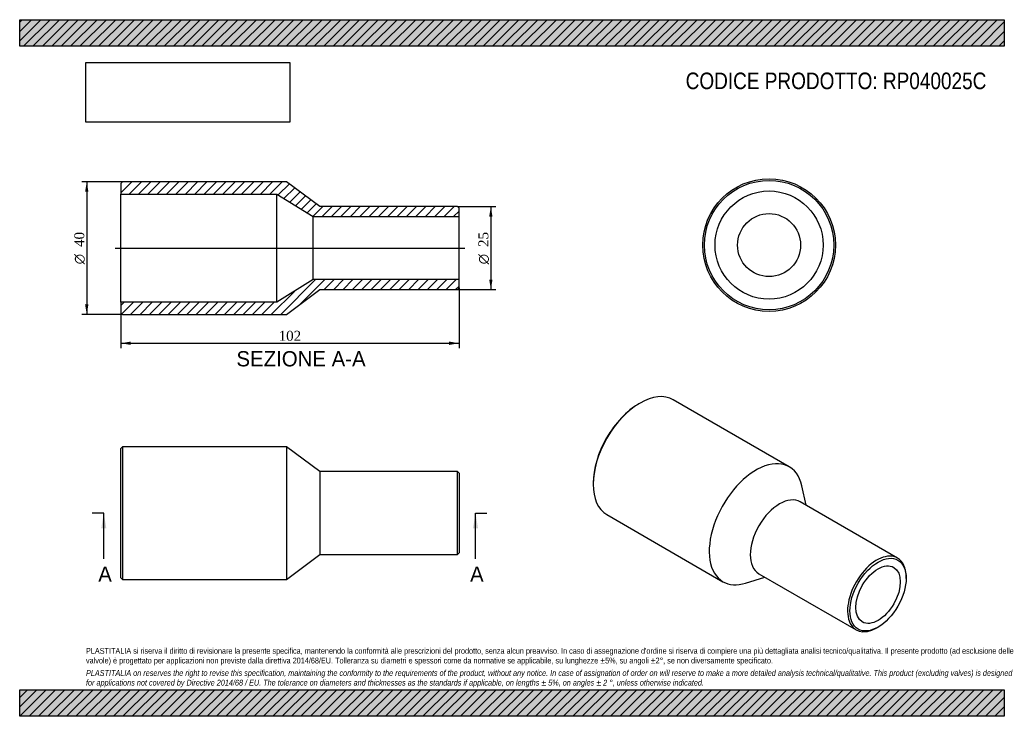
# Model space of a CAD drawing. Header units: millimetres. Extents: x 0 to 297, y 0 to 210.
import ezdxf
from ezdxf.enums import TextEntityAlignment as Align
from ezdxf.lldxf.tags import DXFTag

# ---------------------------------------------------------------- set-up
doc = ezdxf.new("R2010")
doc.units = ezdxf.units.MM
for name, color, linetype in [('Default', 7, 'Continuous'), ('DV4_Default', 7, 'Continuous'), ('RP040025C', 7, 'Continuous')]:
    doc.layers.add(name, color=color, linetype=linetype)
doc.styles.add('SEACAD_Solid_Edge_ANSI', font='seans.ttf')
doc.styles.add('SEACAD_Solid_Edge_ANSI1_Symbols', font='semeca1.ttf')
doc.styles.add('SEACAD_Times_New_Roman', font='times.ttf')
tags = doc.linetypes.add('CENTER2', pattern=[28.575, 19.05, -3.175, 3.175, -3.175]).pattern_tags.tags
tags[10:11] = [DXFTag(74, 4), DXFTag(75, 0), DXFTag(340, '0'), DXFTag(46, 0.0), DXFTag(50, 0.0), DXFTag(44, 0.0), DXFTag(45, 0.0)]
tags[8:9] = [DXFTag(74, 4), DXFTag(75, 0), DXFTag(340, '0'), DXFTag(46, 0.0), DXFTag(50, 0.0), DXFTag(44, 0.0), DXFTag(45, 0.0)]
tags[6:7] = [DXFTag(74, 4), DXFTag(75, 0), DXFTag(340, '0'), DXFTag(46, 0.0), DXFTag(50, 0.0), DXFTag(44, 0.0), DXFTag(45, 0.0)]
tags[4:5] = [DXFTag(74, 4), DXFTag(75, 0), DXFTag(340, '0'), DXFTag(46, 0.0), DXFTag(50, 0.0), DXFTag(44, 0.0), DXFTag(45, 0.0)]
doc.dimstyles.new('ANSImm', dxfattribs={"dimtxt": 3, "dimasz": 3, "dimexe": 1.5, "dimexo": 0, "dimgap": 0.75, "dimtad": 1, "dimdsep": 46, "dimtxsty": 'SEACAD_Times_New_Roman', "dimblk1": '_SE_FILLED', "dimblk2": '_SE_FILLED', "dimsah": 1, "dimcen": 1.5, "dimazin": 0, "dimtfac": 0.85, "dimtdec": 3, "dimtofl": 0, "dimtmove": 0, "dimatfit": 3, "dimfxl": 1, "dimarcsym": 0})
picture_1 = doc.add_image_def('image1.jpg', size_in_pixel=(4302, 1260))

# ---------------------------------------------------------------- blocks, each defined once
blk = doc.blocks.new('SE')
at = {"layer": 'RP040025C', "color": 7, "linetype": 'Continuous'}
for p, q in [((31.02, 81.25), (30.52, 80.75)), ((30.52, 41.75), (30.52, 80.75)), ((31.02, 81.25), (31.02, 41.25)), ((80.52, 81.25), (31.02, 81.25)), ((80.52, 81.25), (80.52, 41.25)), ((90.52, 73.75), (80.52, 81.25)), ((90.52, 73.75), (90.52, 48.75)), ((132.02, 73.75), (90.52, 73.75)), ((132.02, 48.75), (132.02, 73.75)), ((132.52, 73.25), (132.02, 73.75)), ((132.52, 73.25), (132.52, 49.25)), ((80.52, 41.25), (90.52, 48.75)), ((90.52, 48.75), (132.02, 48.75)), ((132.02, 48.75), (132.52, 49.25)), ((30.52, 41.75), (31.02, 41.25)), ((31.02, 41.25), (80.52, 41.25))]:
    blk.add_line(p, q, dxfattribs=at)
blk = doc.blocks.new('SE1')
at = {"layer": 'RP040025C', "color": 7, "linetype": 'Continuous'}
for p, q in [((232.14, 75.22), (197.14, 95.43)), ((187.14, 94.44), (186.79, 94.23)), ((173, 70.35), (173, 69.94)), ((237.26, 63.61), (235.93, 69.52)), ((264.81, 47.7), (235.47, 64.64)), ((177.14, 60.79), (212.14, 40.58)), ((218.97, 40.15), (224.76, 41.96)), ((222.97, 42.99), (252.31, 26.05)), ((267.4, 41.57), (267.4, 41.98)), ((258.56, 26.67), (258.91, 26.87))]:
    blk.add_line(p, q, dxfattribs=at)
for centre, major_axis, start_param, end_param in [((187.14, 78.11), (-10, -17.32), 3.141593, 6.283185), ((186.79, 78.31), (9.75, 16.89), 0.785398, 2.356195), ((222.14, 57.9), (-10, -17.32), 2.582603, 6.283185), ((229.22, 53.82), (-6.25, -10.83), 3.141593, 6.283185), ((258.56, 36.87), (6.25, 10.83), 0, 3.926991), ((258.56, 36.87), (6.25, 10.83), 5.497787, 6.283185), ((222.14, 57.9), (-10, -17.32), 0, 0.55899)]:
    blk.add_ellipse(centre, major_axis=major_axis, ratio=0.57735, start_param=start_param, end_param=end_param, dxfattribs=at)
for major_axis in [(-6, -10.39), (-4.75, -8.23)]:
    blk.add_ellipse((258.91, 36.67), major_axis=major_axis, ratio=0.57735, dxfattribs=at)
blk = doc.blocks.new('SE2')
at = {"layer": 'RP040025C', "color": 7, "linetype": 'Continuous'}
for radius in [20, 19.5, 16.3, 9.5]:
    blk.add_circle((226.04, 142.06), radius, dxfattribs=at)
blk = doc.blocks.new('SE4')
at = {"color": 7, "linetype": 'Continuous', "style": 'SEACAD_Solid_Edge_ANSI'}
blk.add_text('A', height=4.6, dxfattribs=at).set_placement((23.7, 45.15), align=Align.TOP_LEFT)
blk = doc.blocks.new('SE5')
at = {"color": 7, "linetype": 'Continuous', "style": 'SEACAD_Solid_Edge_ANSI'}
blk.add_text('A', height=4.6, dxfattribs=at).set_placement((135.85, 45.15), align=Align.TOP_LEFT)
blk = doc.blocks.new('SEANNOT_GROUP')
at = {"linetype": 'Continuous'}
blk.add_hatch(color=7, dxfattribs=at).paths.add_polyline_path([(26.13, 56.65), (25.36, 61.25), (24.6, 56.65)])
at = {"color": 7, "linetype": 'Continuous'}
blk.add_lwpolyline([(25.36, 47.45), (25.36, 61.25)], dxfattribs=at)
blk = doc.blocks.new('SEANNOT_GROUP1')
at = {"linetype": 'Continuous'}
blk.add_hatch(color=7, dxfattribs=at).paths.add_polyline_path([(138.27, 56.65), (137.5, 61.25), (136.74, 56.65)])
at = {"color": 7, "linetype": 'Continuous'}
blk.add_lwpolyline([(137.5, 47.45), (137.5, 61.25)], dxfattribs=at)
blk = doc.blocks.new('SE3')
at = {"layer": 'Default', "color": 7, "linetype": 'CENTER2'}
for p, q in [((25.36, 61.25), (21.91, 61.25)), ((137.5, 61.25), (140.95, 61.25))]:
    blk.add_line(p, q, dxfattribs=at)
at = {"layer": 'Default', "color": 7, "linetype": 'CENTER2', "const_width": 0.0001}
blk.add_lwpolyline([(25.36, 61.25), (137.5, 61.25)], dxfattribs=at)
at = {"layer": 'Default'}
for name in ['SEANNOT_GROUP', 'SEANNOT_GROUP1', 'SE4', 'SE5']:
    blk.add_blockref(name, (0, 0), dxfattribs=at)
blk = doc.blocks.new('SE6')
at = {"layer": 'RP040025C', "linetype": 'Continuous'}
h = blk.add_hatch(dxfattribs=at)
h.set_pattern_fill('LINE', scale=0.62992, angle=45, style=0)
h.paths.add_polyline_path([(90.52, 153.65), (80.52, 161.15), (31.02, 161.15), (30.52, 160.65), (30.52, 157.45), (77.52, 157.45), (88.52, 150.65), (132.52, 150.65), (132.52, 153.15), (132.02, 153.65)])
h = blk.add_hatch(dxfattribs=at)
h.set_pattern_fill('LINE', scale=0.62992, angle=45, style=0)
h.paths.add_polyline_path([(80.52, 121.15), (90.52, 128.65), (132.02, 128.65), (132.52, 129.15), (132.52, 131.65), (88.52, 131.65), (77.52, 124.85), (30.52, 124.85), (30.52, 121.65), (31.02, 121.15)])
at = {"layer": 'DV4_Default', "color": 7, "linetype": 'CENTER2'}
blk.add_line((28.77, 141.15), (134.27, 141.15), dxfattribs=at)
at = {"layer": 'RP040025C', "color": 7, "linetype": 'Continuous'}
for p, q in [((30.52, 160.65), (31.02, 161.15)), ((30.52, 160.65), (30.52, 157.45)), ((80.52, 161.15), (31.02, 161.15)), ((90.52, 153.65), (80.52, 161.15)), ((30.52, 124.85), (30.52, 157.45)), ((30.52, 157.45), (77.52, 157.45)), ((77.52, 124.85), (77.52, 157.45)), ((77.52, 157.45), (88.52, 150.65)), ((132.02, 153.65), (90.52, 153.65)), ((132.02, 153.65), (132.52, 153.15)), ((132.52, 150.65), (132.52, 153.15)), ((88.52, 131.65), (88.52, 150.65)), ((88.52, 150.65), (132.52, 150.65)), ((132.52, 131.65), (132.52, 150.65)), ((88.52, 131.65), (77.52, 124.85)), ((132.52, 131.65), (88.52, 131.65)), ((132.52, 129.15), (132.52, 131.65)), ((80.52, 121.15), (90.52, 128.65)), ((90.52, 128.65), (132.02, 128.65)), ((132.52, 129.15), (132.02, 128.65)), ((77.52, 124.85), (30.52, 124.85)), ((30.52, 124.85), (30.52, 121.65)), ((31.02, 121.15), (30.52, 121.65)), ((31.02, 121.15), (80.52, 121.15))]:
    blk.add_line(p, q, dxfattribs=at)
blk = doc.blocks.new('GDimGGroup')
at = {"layer": 'Default', "linetype": 'Continuous'}
for points in [[(19.73, 158.15), (20.73, 158.15), (20.23, 161.15)], [(19.73, 124.15), (20.23, 121.15), (20.73, 124.15)]]:
    blk.add_hatch(color=7, dxfattribs=at).paths.add_polyline_path(points)
at = {"layer": 'Default', "color": 7, "linetype": 'Continuous'}
for p, q in [((31.02, 161.15), (18.73, 161.15)), ((20.23, 161.15), (20.23, 121.15)), ((31.02, 121.15), (18.73, 121.15))]:
    blk.add_line(p, q, dxfattribs=at)
for s, style, p in [('40', 'SEACAD_Times_New_Roman', (16.48, 141.49)), ('O', 'SEACAD_Solid_Edge_ANSI1_Symbols', (16.48, 136.27))]:
    blk.add_text(s, height=3, rotation=90, dxfattribs=dict(at, style=style)).set_placement(p, align=Align.TOP_LEFT)
blk = doc.blocks.new('DMBLK171')
at = {"layer": 'Default', "linetype": 'Continuous'}
for points in [[(33.52, 111.96), (33.52, 112.96), (30.52, 112.46)], [(129.52, 111.96), (132.52, 112.46), (129.52, 112.96)]]:
    blk.add_hatch(color=7, dxfattribs=at).paths.add_polyline_path(points)
at = {"layer": 'Default', "color": 7, "linetype": 'Continuous'}
for p, q in [((132.52, 129.15), (132.52, 110.96)), ((30.52, 121.65), (30.52, 110.96)), ((30.52, 112.46), (132.52, 112.46))]:
    blk.add_line(p, q, dxfattribs=at)
at = {"layer": 'Default', "color": 7, "linetype": 'Continuous', "style": 'SEACAD_Times_New_Roman'}
blk.add_text('102', height=3, dxfattribs=at).set_placement((78.11, 116.21), align=Align.TOP_LEFT)
blk = doc.blocks.new('_SE_FILLED')
at = {"color": 0}
blk.add_line((0, 0), (-1, 0), dxfattribs=at)
blk.add_solid([(0, 0), (-1, -0.1665), (-1, 0.1665), (0, 0)], dxfattribs=at)
blk = doc.blocks.new('GDimGGroup1')
at = {"layer": 'Default', "linetype": 'Continuous'}
for points in [[(142.62, 150.65), (142.12, 153.65), (141.62, 150.65)], [(142.62, 131.65), (141.62, 131.65), (142.12, 128.65)]]:
    blk.add_hatch(color=7, dxfattribs=at).paths.add_polyline_path(points)
at = {"layer": 'Default', "color": 7, "linetype": 'Continuous'}
for p, q in [((132.02, 153.65), (143.62, 153.65)), ((142.12, 153.65), (142.12, 128.65)), ((132.02, 128.65), (143.62, 128.65))]:
    blk.add_line(p, q, dxfattribs=at)
for s, style, p in [('25', 'SEACAD_Times_New_Roman', (138.37, 141.49)), ('O', 'SEACAD_Solid_Edge_ANSI1_Symbols', (138.37, 136.27))]:
    blk.add_text(s, height=3, rotation=90, dxfattribs=dict(at, style=style)).set_placement(p, align=Align.TOP_LEFT)

msp = doc.modelspace()

# ---------------------------------------------------------------- hatches: boundary and pattern name
at = {"layer": 'Default', "linetype": 'Continuous'}
h = msp.add_hatch(dxfattribs=at)
h.set_pattern_fill('LINE', scale=0.62992, angle=45, style=0)
h.paths.add_polyline_path([(297, 202), (297, 210), (0, 210), (0, 202)])
for points in [[(297, 202), (297, 210), (0, 210), (0, 202)], [(297, 0), (297, 8), (0, 8), (0, 0)]]:
    msp.add_hatch(color=7, dxfattribs=at).paths.add_polyline_path(points)
h = msp.add_hatch(dxfattribs=at)
h.set_pattern_fill('LINE', scale=0.62992, angle=45, style=0)
h.paths.add_polyline_path([(297, 0), (297, 8), (0, 8), (0, 0)])

# ---------------------------------------------------------------- linework, layer by layer
at = {"layer": 'Default', "color": 7, "linetype": 'Continuous'}
for p, q in [((0, 210), (297, 210)), ((0, 202), (0, 210)), ((297, 210), (297, 202)), ((297, 202), (0, 202)), ((0, 8), (297, 8)), ((0, 0), (0, 8)), ((297, 8), (297, 0)), ((297, 0), (0, 0))]:
    msp.add_line(p, q, dxfattribs=at)

# ---------------------------------------------------------------- block references
at = {"layer": 'Default'}
for name in ['GDimGGroup', 'SE6', 'SE2', 'GDimGGroup1', 'SE1', 'SE', 'SE3']:
    msp.add_blockref(name, (0, 0), dxfattribs=at)

# ---------------------------------------------------------------- texts
at = {"layer": 'Default', "color": 7, "linetype": 'Continuous', "style": 'SEACAD_Solid_Edge_ANSI'}
msp.add_text('SEZIONE A-A', height=4.6, dxfattribs=at).set_placement((65.383, 110.086), align=Align.TOP_LEFT)
at = {"layer": 'Default', "attachment_point": 1}
for s, insert, char_height, width in [('{\\fArial Narrow|b0||i0||c0|p34;\\C7;\\H5.;\\W1.;CODICE PRODOTTO: RP040025C}', (200.889, 194.064), 5, 99.12501), ("{\\fArial Narrow|b0||i0||c0|p34;\\C7;\\H1.75;\\W1.;PLASTITALIA si riserva il diritto di revisionare la presente specifica, mantenendo la conformità alle prescrizioni del prodotto, senza alcun preavviso. In caso di assegnazione d'ordine si riserva di compiere una più dettagliata analisi tecnico/qualitativa. Il presente prodotto (ad esclusione delle \\P}{\\fArial Narrow|b0||i0||c0|p34;\\C7;\\H1.75;\\W1.;valvole) è progettato per applicazioni non previste dalla direttiva 2014/68/EU. Tolleranza su diametri e spessori come da normative se applicabile, su lunghezze ±5%, su angoli ±2°, se non diversamente specificato.\\P}{\\fArial Narrow|b0||i0||c0|p34;\\C7;\\H0.5;\\W1.;   \\P}{\\fArial Narrow|b0||i1||c0|p34;\\C7;\\H1.75;\\W1.;PLASTITALIA on reserves the right to revise this specification, maintaining the conformity to the requirements of the product, without any notice. In case of assignation of order on will reserve to make a more detailed analysis technical/qualitative. This product (excluding valves) is designed \\P}{\\fArial Narrow|b0||i1||c0|p34;\\C7;\\H1.75;\\W1.;for applications not covered by Directive 2014/68 / EU. The tolerance on diameters and thicknesses as the standards if applicable, on lengths ± 5%, on angles ± 2 °, unless otherwise indicated.\\P}", (20, 20.602), 1.75, 257)]:
    msp.add_mtext(s, dxfattribs=dict(at, insert=insert, char_height=char_height, width=width))

# ---------------------------------------------------------------- dimensions: what is measured, and where the dimension line sits
at = {"layer": 'Default', "color": 7, "linetype": 'Continuous'}
dim = msp.add_linear_dim(base=(132.519, 112.46), p1=(30.519, 124.852), p2=(132.519, 131.652), text='\\A1;<>', dimstyle='ANSImm', dxfattribs=at)
dim.commit()
dim.dimension.update_dxf_attribs({"geometry": 'DMBLK171', "text_midpoint": (81.519, 112.46), "dimtype": 160})

# ---------------------------------------------------------------- pictures from other files: only their frames are drawn
image = msp.add_image(picture_1, insert=(20, 179.103), size_in_units=(61.457, 18))
image.dxf.flags = 7

doc.saveas('drawing.dxf')
